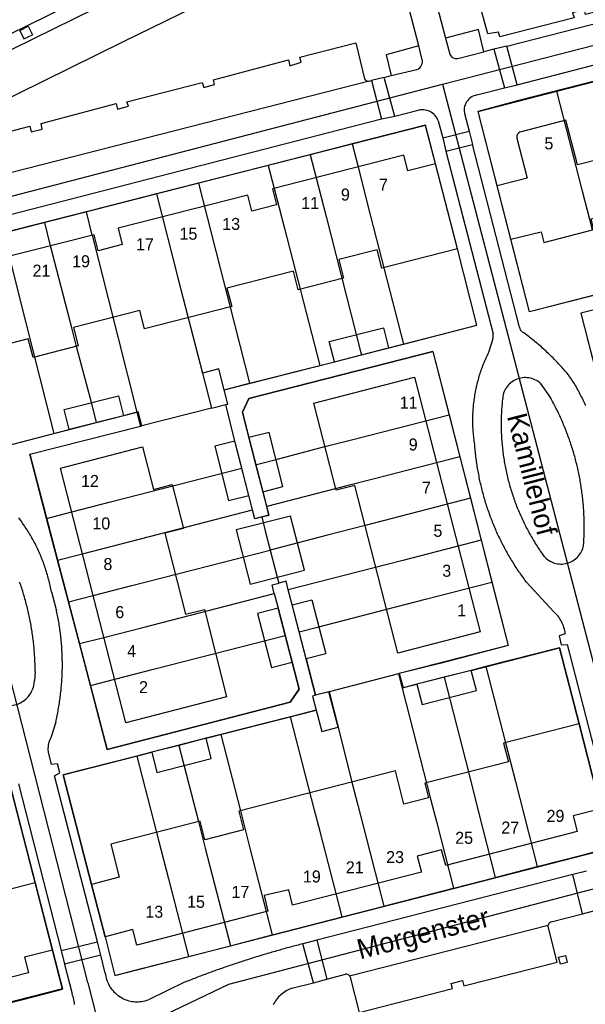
# Model space of a CAD drawing. Extents: x 123992 to 125854, y 449108 to 451911.
# Tile 111 of 175: x 125562 to 125633, y 450278 to 450401. Entities that reach past the tile are written whole.
import ezdxf
from ezdxf.enums import TextEntityAlignment as Align

# ---------------------------------------------------------------- set-up
doc = ezdxf.new("R2010")
doc.units = 0
for name, color, linetype in [('DEFAULT_113', 2, 'CONTINUOUS'), ('DEFAULT_117', 3, 'CONTINUOUS'), ('DEFAULT_21', 8, 'CONTINUOUS'), ('DEFAULT_4', 1, 'CONTINUOUS'), ('DEFAULT_7', 5, 'CONTINUOUS'), ('DEFAULT_79', 9, 'CONTINUOUS'), ('DEFAULT_80', 9, 'CONTINUOUS'), ('DEFAULT_99', 9, 'CONTINUOUS')]:
    doc.layers.add(name, color=color, linetype=linetype)

msp = doc.modelspace()

# ---------------------------------------------------------------- linework, layer by layer
at = {"layer": 'DEFAULT_21'}
for points in [[(125615.3, 450393), (125685.901, 450411.191)], [(125629.573, 450392.094), (125639.16, 450394.569)], [(125546.8, 450375.2), (125615.3, 450393)], [(125615.3, 450393), (125639.882, 450298.499)], [(125619.76, 450389.56), (125629.573, 450392.094)], [(125632.791, 450379.613), (125629.573, 450392.094)], [(125636.029, 450367.054), (125626.147, 450364.546), (125619.76, 450389.56)], [(125610.41, 450360.504), (125619.59, 450362.857), (125617.148, 450372.386), (125613.166, 450387.855), (125603.987, 450385.509)], [(125603.987, 450385.509), (125598.745, 450384.169)], [(125603.987, 450385.509), (125604.725, 450382.636), (125605.969, 450377.793), (125610.41, 450360.504)], [(125598.745, 450384.169), (125593.514, 450382.832)], [(125598.745, 450384.169), (125599.485, 450381.29), (125600.729, 450376.447), (125604.5, 450361.676), (125604.997, 450359.739), (125605.147, 450359.155)], [(125593.514, 450382.832), (125584.774, 450380.598)], [(125593.514, 450382.832), (125594.255, 450379.947), (125595.499, 450375.104), (125599.938, 450357.824)], [(125584.774, 450380.598), (125579.542, 450379.261)], [(125584.774, 450380.598), (125587.491, 450369.966), (125588.729, 450365.122), (125591.163, 450355.597)], [(125579.542, 450379.261), (125570.783, 450377.022)], [(125579.542, 450379.261), (125582.259, 450368.629), (125583.497, 450363.785), (125585.279, 450356.885), (125586.412, 450352.474)], [(125634.039, 450374.772), (125632.791, 450379.613)], [(125570.783, 450377.022), (125565.58, 450375.692)], [(125571.52, 450374.094), (125570.783, 450377.022)], [(125565.58, 450375.692), (125560.387, 450374.365)], [(125572.045, 450350.686), (125571.902, 450351.243), (125571.405, 450353.18), (125569.56, 450360.217), (125568.971, 450362.531), (125566.313, 450372.782), (125565.58, 450375.692)], [(125546.8, 450375.2), (125570.931, 450280.711), (125570.941, 450280.672), (125572.9, 450273)], [(125560.387, 450374.365), (125561.115, 450371.473), (125562.336, 450366.624), (125566.696, 450349.309)], [(125571.52, 450374.094), (125572.349, 450370.8)], [(125551.148, 450372.004), (125557.562, 450346.958), (125566.696, 450349.309)], [(125572.349, 450370.8), (125577.085, 450351.983)], [(125658.491, 450362.5), (125656.962, 450368.361), (125655.156, 450370.084), (125632.559, 450364.383), (125634.603, 450356.39)], [(125591.962, 450345.448), (125590.277, 450351.993), (125591.096, 450353.708), (125614.071, 450359.572), (125616.096, 450351.672)], [(125605.147, 450359.155), (125610.41, 450360.504)], [(125599.938, 450357.824), (125601.772, 450358.29), (125605.147, 450359.155)], [(125591.163, 450355.597), (125599.938, 450357.824)], [(125588.456, 450353.006), (125588.001, 450354.794), (125591.163, 450355.597)], [(125586.412, 450352.474), (125577.527, 450350.229)], [(125586.412, 450352.474), (125588.204, 450352.94)], [(125588.204, 450352.94), (125588.456, 450353.006)], [(125590.225, 450345.003), (125589.345, 450348.38), (125588.204, 450352.94)], [(125572.045, 450350.686), (125577.085, 450351.983)], [(125577.085, 450351.983), (125577.527, 450350.229)], [(125591.962, 450345.448), (125592.205, 450345.509), (125594.483, 450346.085), (125600.597, 450347.68), (125604.254, 450348.622), (125616.096, 450351.672)], [(125616.096, 450351.672), (125617.442, 450346.421)], [(125565.802, 450338.723), (125563.702, 450346.735), (125577.527, 450350.229)], [(125566.696, 450349.309), (125572.045, 450350.686)], [(125617.442, 450346.421), (125606.79, 450343.678), (125603.148, 450342.74), (125593.312, 450340.207)], [(125617.442, 450346.421), (125618.769, 450341.241)], [(125565.802, 450338.723), (125568.945, 450339.531), (125573.787, 450340.776), (125590.225, 450345.003)], [(125591.557, 450339.769), (125590.225, 450345.003)], [(125593.312, 450340.207), (125591.962, 450345.448)], [(125618.769, 450341.241), (125605.603, 450337.841), (125600.762, 450336.591), (125593.749, 450334.762)], [(125618.769, 450341.241), (125620.112, 450335.999)], [(125592.692, 450338.892), (125593.587, 450339.139), (125593.312, 450340.207)], [(125567.171, 450333.499), (125565.802, 450338.723)], [(125567.171, 450333.499), (125570.29, 450334.301), (125575.132, 450335.546), (125591.557, 450339.769)], [(125592.692, 450338.892), (125591.84, 450338.657), (125591.557, 450339.769)], [(125592.692, 450338.892), (125593.132, 450337.172), (125593.749, 450334.762)], [(125620.112, 450335.999), (125610.308, 450333.468), (125608.383, 450332.971), (125596.016, 450329.778)], [(125620.112, 450335.999), (125621.458, 450330.747)], [(125568.537, 450328.286), (125571.631, 450329.081), (125576.474, 450330.325), (125593.749, 450334.762)], [(125593.749, 450334.762), (125593.752, 450334.75), (125594.62, 450331.359), (125594.811, 450330.613)], [(125568.537, 450328.286), (125567.171, 450333.499)], [(125594.262, 450329.319), (125593.981, 450330.401), (125594.811, 450330.613)], [(125596.016, 450329.778), (125595.739, 450330.851), (125594.811, 450330.613)], [(125597.369, 450324.538), (125599.827, 450325.167), (125608.31, 450327.355), (125613.151, 450328.604), (125621.458, 450330.747)], [(125621.458, 450330.747), (125623.483, 450322.845), (125609.879, 450319.333), (125609.797, 450319.312)], [(125569.906, 450323.063), (125572.975, 450323.851), (125577.818, 450325.095), (125594.262, 450329.319)], [(125594.262, 450329.319), (125594.739, 450327.477), (125595.612, 450324.108), (125595.618, 450324.086)], [(125596.494, 450327.927), (125596.016, 450329.778)], [(125569.906, 450323.063), (125568.537, 450328.286)], [(125597.369, 450324.538), (125596.494, 450327.927)], [(125571.277, 450317.829), (125574.321, 450318.611), (125579.164, 450319.856), (125595.618, 450324.086)], [(125595.618, 450324.086), (125596.488, 450320.731), (125597.359, 450317.371), (125596.238, 450315.746), (125573.375, 450309.823), (125571.277, 450317.829)], [(125599.416, 450316.608), (125597.369, 450324.538)], [(125571.277, 450317.829), (125569.906, 450323.063)], [(125627.125, 450295.208), (125632.841, 450296.683), (125636.323, 450297.581), (125635.086, 450302.427), (125632.372, 450313.056), (125629.919, 450322.548), (125620.694, 450320.196)], [(125620.694, 450320.196), (125618.859, 450319.728), (125615.487, 450318.861)], [(125620.694, 450320.196), (125623.143, 450310.681), (125624.389, 450305.839), (125627.125, 450295.208)], [(125609.797, 450319.312), (125601.107, 450317.048)], [(125609.797, 450319.312), (125610.256, 450317.516)], [(125615.487, 450318.861), (125612.077, 450317.984), (125610.256, 450317.516)], [(125615.487, 450318.861), (125618.513, 450307.029), (125619.752, 450302.185), (125621.882, 450293.856)], [(125599.416, 450316.608), (125599.049, 450316.513), (125599.503, 450314.76), (125596.282, 450313.934)], [(125601.107, 450317.048), (125599.416, 450316.608)], [(125601.107, 450317.048), (125602.232, 450312.626), (125603.953, 450305.761), (125604.695, 450302.884), (125607.95, 450290.262)], [(125610.256, 450317.516), (125613.845, 450303.486), (125614.52, 450300.847), (125616.653, 450292.507)], [(125596.282, 450313.934), (125587.562, 450311.699)], [(125602.728, 450288.915), (125599.982, 450299.573), (125599.288, 450302.267), (125596.282, 450313.934)], [(125587.562, 450311.699), (125585.753, 450311.235), (125582.328, 450310.354)], [(125587.562, 450311.699), (125590.019, 450302.168), (125591.267, 450297.326), (125594.014, 450286.667)], [(125582.328, 450310.354), (125578.966, 450309.49), (125577.095, 450309.014)], [(125582.328, 450310.354), (125584.778, 450300.837), (125585.638, 450297.496), (125588.774, 450285.315)], [(125577.095, 450309.014), (125567.89, 450306.672), (125571.412, 450292.975), (125573.109, 450286.413), (125574.355, 450281.595), (125577.833, 450282.492), (125583.545, 450283.966)], [(125577.095, 450309.014), (125579.844, 450298.34), (125581.044, 450293.68), (125583.545, 450283.966)], [(125558.541, 450277.518), (125564.308, 450278.985), (125567.796, 450279.872), (125566.541, 450284.772), (125561.352, 450305.03), (125552.143, 450302.674)], [(125621.882, 450293.856), (125627.125, 450295.208)], [(125572.9, 450273), (125588.6, 450280.5), (125641, 450294.2)], [(125616.653, 450292.507), (125621.882, 450293.856)], [(125607.95, 450290.262), (125616.653, 450292.507)], [(125602.728, 450288.915), (125607.95, 450290.262)], [(125594.014, 450286.667), (125602.728, 450288.915)], [(125588.774, 450285.315), (125594.014, 450286.667)], [(125583.545, 450283.966), (125588.774, 450285.315)]]:
    msp.add_lwpolyline(points, dxfattribs=at)
at = {"layer": 'DEFAULT_4'}
for points in [[(125623.824, 450373.59), (125627.625, 450374.536), (125627.952, 450373.203), (125634.184, 450374.809), (125633.842, 450376.146), (125637.199, 450377.004), (125637.543, 450375.659), (125643.75, 450377.246), (125643.406, 450378.59), (125646.806, 450379.459), (125647.148, 450378.122), (125653.364, 450379.718), (125652.049, 450384.942), (125655.54, 450385.824), (125653.883, 450392.291), (125650.397, 450391.4), (125649.895, 450393.363), (125644.312, 450391.94)], [(125634.187, 450388.654), (125635.446, 450383.726), (125632.135, 450382.879), (125630.709, 450388.46), (125625.132, 450387.034)], [(125625.132, 450387.034), (125624.94, 450386.981), (125624.773, 450386.872), (125624.647, 450386.718), (125624.573, 450386.533), (125624.559, 450386.334), (125624.577, 450386.226)], [(125624.577, 450386.226), (125625.876, 450381.246), (125622.124, 450380.268)], [(125614.408, 450383.021), (125610.939, 450382.13), (125610.433, 450384.102), (125594.042, 450379.892), (125594.552, 450377.91), (125591.466, 450377.115), (125590.952, 450379.111), (125574.749, 450374.976), (125575.272, 450372.945), (125572.25, 450372.167), (125571.74, 450374.149), (125555.384, 450370.029), (125555.936, 450368.092), (125552.4, 450367.158)], [(125617.148, 450372.386), (125614.408, 450383.021)], [(125623.824, 450373.59), (125622.124, 450380.268)], [(125617.148, 450372.386), (125607.704, 450369.971), (125607.109, 450372.297), (125602.311, 450371.07), (125602.906, 450368.741), (125597.245, 450367.295), (125596.65, 450369.623), (125588.348, 450367.501), (125588.942, 450365.176), (125578.059, 450362.394), (125577.478, 450364.697), (125569.184, 450362.585), (125569.773, 450360.271), (125564.114, 450358.824), (125563.523, 450361.137), (125558.008, 450359.74), (125557.52, 450361.565), (125554.058, 450360.691)], [(125601.772, 450358.29), (125601.11, 450360.807), (125607.909, 450362.55), (125608.524, 450360.023)], [(125601.772, 450358.29), (125608.524, 450360.023)], [(125588.001, 450354.794), (125587.323, 450357.417), (125585.279, 450356.885), (125586.412, 450352.474), (125588.204, 450352.94)], [(125611.79, 450356.355), (125620.003, 450324.534), (125609.719, 450321.894), (125604.311, 450342.847), (125601.994, 450342.253), (125599.198, 450353.113), (125611.79, 450356.355)], [(125588.204, 450352.94), (125588.456, 450353.006), (125588.001, 450354.794)], [(125568.642, 450349.812), (125568.015, 450352.311), (125574.807, 450354.052), (125575.424, 450351.539)], [(125575.424, 450351.539), (125568.642, 450349.812)], [(125592.816, 450342.053), (125595.341, 450342.692), (125593.604, 450349.467), (125591.079, 450348.828)], [(125591.079, 450348.828), (125592.816, 450342.053)], [(125579.174, 450342.335), (125581.498, 450342.936), (125582.914, 450337.456), (125580.583, 450336.853), (125583.183, 450326.732), (125585.529, 450327.338), (125588.303, 450316.42), (125575.72, 450313.168), (125567.541, 450344.999), (125577.811, 450347.64), (125579.174, 450342.335)], [(125589.345, 450348.38), (125586.82, 450347.741), (125588.551, 450340.954), (125591.076, 450341.593)], [(125591.076, 450341.593), (125589.345, 450348.38)], [(125596.283, 450339.011), (125589.493, 450337.273), (125591.229, 450330.491), (125598.019, 450332.229), (125596.283, 450339.011)], [(125598.959, 450328.558), (125600.687, 450321.805), (125598.243, 450321.18), (125596.494, 450327.927), (125598.959, 450328.558)], [(125592.169, 450326.82), (125593.897, 450320.067), (125596.488, 450320.731), (125594.739, 450327.477), (125592.169, 450326.82)], [(125618.859, 450319.728), (125612.077, 450317.984)], [(125612.077, 450317.984), (125612.744, 450315.476), (125619.526, 450317.22), (125618.859, 450319.728)], [(125599.416, 450316.607), (125599.049, 450316.513), (125599.503, 450314.76)], [(125599.503, 450314.76), (125600.192, 450312.098), (125602.232, 450312.626), (125601.089, 450317.041), (125599.416, 450316.607)], [(125632.372, 450313.056), (125622.926, 450310.625)], [(125632.372, 450313.056), (125635.086, 450302.427)], [(125586.389, 450308.71), (125585.753, 450311.235), (125578.966, 450309.49)], [(125622.926, 450310.625), (125623.522, 450308.31), (125613.058, 450305.634), (125613.532, 450303.784), (125610.461, 450302.998), (125609.395, 450307.164), (125589.821, 450302.117)], [(125578.966, 450309.49), (125579.602, 450306.965), (125586.389, 450308.71)], [(125589.821, 450302.117), (125590.413, 450299.781), (125585.583, 450298.556), (125584.991, 450300.892), (125573.83, 450298.019), (125574.892, 450293.862), (125571.412, 450292.975)], [(125635.086, 450302.427), (125631.592, 450301.533), (125632.097, 450299.569), (125615.711, 450295.353), (125615.17, 450297.279), (125612.1, 450296.488), (125612.658, 450294.496)], [(125612.658, 450294.496), (125596.548, 450290.365), (125596.087, 450292.311), (125593.012, 450291.583), (125593.473, 450289.637), (125577.089, 450285.378), (125576.587, 450287.336), (125573.109, 450286.413)], [(125564.389, 450293.162), (125544.922, 450288.181), (125544.336, 450290.486), (125533.461, 450287.698)], [(125564.389, 450293.162), (125566.541, 450284.772)], [(125573.109, 450286.413), (125571.412, 450292.975)], [(125566.541, 450284.772), (125563.059, 450283.877), (125563.559, 450281.931), (125536.699, 450275.099)]]:
    msp.add_lwpolyline(points, dxfattribs=at)
at = {"layer": 'DEFAULT_7'}
for points in [[(125629.767, 450283.87), (125630.658, 450284.097)], [(125630.017, 450282.998), (125629.767, 450283.87)], [(125630.658, 450284.097), (125630.882, 450283.228)], [(125630.882, 450283.228), (125630.017, 450282.998)]]:
    msp.add_lwpolyline(points, dxfattribs=at)
at = {"layer": 'DEFAULT_79'}
for points in [[(125558.992, 450396.164), (125576.935, 450404.983), (125597.315, 450415.054), (125613.752, 450423.148)], [(125624.627, 450392.909), (125623.342, 450397.741)], [(125621.712, 450397.342), (125623.019, 450392.518)], [(125606.122, 450393.369), (125557.49, 450380.953)], [(125606.427, 450393.423), (125607.66, 450388.593)], [(125609.308, 450388.943), (125608.013, 450393.804)], [(125615.343, 450386.253), (125618.616, 450387.086)], [(125615.711, 450384.616), (125619.034, 450385.45)]]:
    msp.add_lwpolyline(points, dxfattribs=at)
at = {"layer": 'DEFAULT_80'}
for points in [[(125635.97, 450367.036), (125626.147, 450364.546), (125623.824, 450373.59)], [(125608.524, 450360.023), (125619.59, 450362.857), (125617.148, 450372.386)], [(125554.058, 450360.691), (125557.562, 450346.958), (125568.642, 450349.812)], [(125618.859, 450319.728), (125629.919, 450322.548), (125632.372, 450313.056)], [(125614.969, 450320.599), (125609.879, 450319.333)], [(125571.412, 450292.975), (125567.89, 450306.672), (125578.966, 450309.49)], [(125550.271, 450302.181), (125561.348, 450304.992), (125564.389, 450293.162)]]:
    msp.add_lwpolyline(points, dxfattribs=at)
at = {"layer": 'DEFAULT_99'}
for points in [[(125610.243, 450414.478), (125612.767, 450409.478), (125613.058, 450408.562), (125615.651, 450398.731)], [(125612.345, 450397.779), (125609.758, 450407.685), (125609.346, 450408.63), (125607.285, 450412.873)], [(125513.507, 450375.754), (125520.976, 450379.421), (125535.691, 450386.657), (125551.339, 450394.39), (125565.956, 450401.555), (125586.453, 450411.678)], [(125641.168, 450408.882), (125642.448, 450404.032), (125633.157, 450401.672), (125633.042, 450402.258), (125631.535, 450401.908), (125631.716, 450401.275), (125622.439, 450398.9), (125622.288, 450399.472), (125620.958, 450399.253), (125619.842, 450403.364)], [(125561.501, 450391.443), (125562.177, 450391.776), (125575.398, 450398.291), (125589.505, 450405.23)], [(125623.342, 450397.741), (125644.168, 450403.049)], [(125562.449, 450399.706), (125563.506, 450400.233)], [(125563.506, 450400.233), (125564.04, 450399.16)], [(125624.627, 450392.909), (125655.797, 450400.978)], [(125562.449, 450399.706), (125562.976, 450398.65), (125564.04, 450399.16)], [(125620.457, 450397.04), (125619.794, 450399.804), (125615.651, 450398.731)], [(125557.888, 450381.444), (125556.672, 450385.894), (125563.699, 450387.734), (125563.892, 450387.021), (125565.241, 450387.368), (125565.132, 450388.062), (125574.497, 450390.552), (125574.656, 450389.872), (125576.032, 450390.225), (125575.841, 450390.791), (125585.266, 450393.203), (125585.456, 450392.579), (125586.805, 450392.942), (125586.645, 450393.521), (125596.043, 450396.001), (125596.209, 450395.289), (125597.603, 450395.715), (125597.438, 450396.339), (125604.433, 450398.142), (125605.517, 450393.643)], [(125612.345, 450397.779), (125608.229, 450396.647), (125608.863, 450394.042)], [(125612.76, 450396.023), (125612.345, 450397.779)], [(125615.651, 450398.731), (125616.152, 450396.878)], [(125652.218, 450397.932), (125624.658, 450390.879), (125619.76, 450389.56)], [(125623.342, 450397.741), (125621.712, 450397.342)], [(125616.152, 450396.878), (125616.213, 450396.688), (125616.315, 450396.516), (125616.453, 450396.372), (125616.62, 450396.263), (125616.807, 450396.194), (125617.005, 450396.17), (125617.204, 450396.19), (125617.215, 450396.193)], [(125617.215, 450396.193), (125620.457, 450397.04)], [(125621.712, 450397.342), (125620.457, 450397.04)], [(125612.089, 450394.823), (125612.271, 450394.906), (125612.433, 450395.022), (125612.57, 450395.168), (125612.676, 450395.337), (125612.748, 450395.523), (125612.782, 450395.72), (125612.778, 450395.919), (125612.76, 450396.023)], [(125608.013, 450393.804), (125608.863, 450394.042)], [(125608.863, 450394.042), (125612.089, 450394.823)], [(125605.517, 450393.643), (125605.643, 450393.489), (125605.815, 450393.389), (125606.011, 450393.356), (125606.122, 450393.369)], [(125606.122, 450393.369), (125606.427, 450393.423)], [(125608.013, 450393.804), (125606.427, 450393.423)], [(125623.019, 450392.518), (125624.627, 450392.909)], [(125619.561, 450391.627), (125619.366, 450391.581), (125619.178, 450391.515), (125618.997, 450391.429), (125618.826, 450391.325), (125618.667, 450391.204), (125618.522, 450391.067), (125618.391, 450390.916), (125618.278, 450390.751), (125618.181, 450390.576), (125618.104, 450390.392), (125618.047, 450390.2), (125618.009, 450390.004), (125617.993, 450389.805), (125617.997, 450389.605), (125618.022, 450389.406), (125618.038, 450389.328)], [(125619.561, 450391.627), (125623.019, 450392.518)], [(125612.233, 450389.69), (125609.308, 450388.943)], [(125614.752, 450388.41), (125614.675, 450388.595), (125614.581, 450388.771), (125614.47, 450388.937), (125614.343, 450389.092), (125614.202, 450389.234), (125614.048, 450389.361), (125613.883, 450389.473), (125613.707, 450389.568), (125613.523, 450389.646), (125613.332, 450389.706), (125613.136, 450389.747), (125612.938, 450389.769), (125612.738, 450389.771), (125612.538, 450389.755), (125612.342, 450389.719), (125612.233, 450389.69)], [(125618.038, 450389.328), (125618.616, 450387.086)], [(125622.124, 450380.268), (125619.76, 450389.56)], [(125614.408, 450383.021), (125613.166, 450387.855), (125551.148, 450372.004)], [(125607.66, 450388.593), (125555.746, 450375.238)], [(125609.308, 450388.943), (125607.66, 450388.593)], [(125614.752, 450388.41), (125615.343, 450386.253)], [(125614.408, 450383.021), (125613.148, 450387.826), (125557.112, 450373.574), (125551.148, 450372.004)], [(125618.616, 450387.086), (125619.034, 450385.45)], [(125615.343, 450386.253), (125615.711, 450384.616)], [(125624.92, 450362.619), (125619.034, 450385.45)], [(125615.711, 450384.616), (125621.606, 450361.777)], [(125657.644, 450365.876), (125656.826, 450368.858), (125655.156, 450370.084), (125632.559, 450364.383), (125641.981, 450327.529)], [(125624.92, 450362.619), (125624.957, 450362.423), (125625.044, 450362.244), (125625.175, 450362.093), (125625.234, 450362.045)], [(125631.101, 450356.54), (125630.974, 450356.694), (125630.846, 450356.848), (125630.717, 450357.001), (125630.587, 450357.153), (125630.456, 450357.304), (125630.324, 450357.454), (125630.191, 450357.604), (125630.057, 450357.752), (125629.922, 450357.9), (125629.786, 450358.046), (125629.649, 450358.192), (125629.511, 450358.337), (125629.373, 450358.481), (125629.233, 450358.624), (125629.092, 450358.767), (125628.951, 450358.908), (125628.808, 450359.048), (125628.665, 450359.187), (125628.52, 450359.326), (125628.375, 450359.463), (125628.229, 450359.6), (125628.082, 450359.736), (125627.934, 450359.87), (125627.785, 450360.004), (125627.636, 450360.136), (125627.485, 450360.268), (125627.334, 450360.399), (125627.181, 450360.528), (125627.028, 450360.657), (125626.874, 450360.785), (125626.719, 450360.911), (125626.564, 450361.037), (125626.407, 450361.162), (125626.25, 450361.285), (125626.092, 450361.408), (125625.933, 450361.529), (125625.774, 450361.65), (125625.613, 450361.769), (125625.452, 450361.888), (125625.29, 450362.005), (125625.234, 450362.045)], [(125621.576, 450361.168), (125621.02, 450359.443)], [(125621.576, 450361.168), (125621.622, 450361.362), (125621.634, 450361.562), (125621.61, 450361.76), (125621.606, 450361.777)], [(125614.071, 450359.572), (125591.096, 450353.708), (125590.277, 450351.993), (125591.079, 450348.828)], [(125614.071, 450359.572), (125623.483, 450322.845), (125614.969, 450320.599)], [(125621.02, 450359.443), (125620.932, 450359.263), (125620.846, 450359.083), (125620.762, 450358.902), (125620.679, 450358.719), (125620.599, 450358.536), (125620.52, 450358.352), (125620.444, 450358.167), (125620.369, 450357.982), (125620.296, 450357.796), (125620.226, 450357.608), (125620.157, 450357.421), (125620.09, 450357.232), (125620.025, 450357.043), (125619.963, 450356.853), (125619.902, 450356.662), (125619.843, 450356.471), (125619.786, 450356.28), (125619.732, 450356.087), (125619.679, 450355.894), (125619.628, 450355.701), (125619.58, 450355.507), (125619.533, 450355.312), (125619.488, 450355.117), (125619.446, 450354.922), (125619.406, 450354.726), (125619.367, 450354.53), (125619.331, 450354.333), (125619.297, 450354.136), (125619.264, 450353.939), (125619.234, 450353.741), (125619.206, 450353.543), (125619.18, 450353.345), (125619.156, 450353.146), (125619.135, 450352.947), (125619.115, 450352.748), (125619.097, 450352.549), (125619.082, 450352.35), (125619.069, 450352.15), (125619.057, 450351.95), (125619.048, 450351.751), (125619.041, 450351.551), (125619.036, 450351.351), (125619.033, 450351.151), (125619.032, 450350.951), (125619.034, 450350.751), (125619.037, 450350.551), (125619.042, 450350.351), (125619.05, 450350.151), (125619.06, 450349.951), (125619.072, 450349.752), (125619.085, 450349.552), (125619.101, 450349.353), (125619.12, 450349.154), (125619.14, 450348.955), (125619.162, 450348.756), (125619.186, 450348.557), (125619.213, 450348.359), (125619.241, 450348.161), (125619.27, 450347.976)], [(125588.001, 450354.794), (125601.772, 450358.29)], [(125627.498, 450355.603), (125627.343, 450355.73), (125627.18, 450355.845), (125627.009, 450355.949), (125626.832, 450356.041), (125626.648, 450356.12), (125626.459, 450356.185), (125626.266, 450356.238), (125626.07, 450356.276), (125625.871, 450356.301), (125625.672, 450356.312), (125625.472, 450356.308), (125625.273, 450356.291), (125625.075, 450356.259), (125624.88, 450356.214), (125624.689, 450356.155), (125624.503, 450356.083), (125624.322, 450355.998), (125624.147, 450355.9), (125623.98, 450355.791), (125623.821, 450355.669), (125623.671, 450355.537), (125623.53, 450355.395), (125623.4, 450355.243), (125623.281, 450355.083), (125623.173, 450354.914), (125623.078, 450354.738), (125622.995, 450354.556), (125622.925, 450354.369), (125622.869, 450354.177), (125622.827, 450353.987)], [(125632.5, 450354.218), (125632.411, 450354.397), (125632.319, 450354.575), (125632.225, 450354.751), (125632.129, 450354.927), (125632.031, 450355.101), (125631.93, 450355.274), (125631.828, 450355.446), (125631.723, 450355.616), (125631.616, 450355.785), (125631.507, 450355.953), (125631.396, 450356.119), (125631.283, 450356.284), (125631.168, 450356.447), (125631.101, 450356.54)], [(125627.498, 450355.603), (125628.789, 450353.775)], [(125622.827, 450353.987), (125622.803, 450353.788), (125622.78, 450353.59), (125622.759, 450353.391), (125622.739, 450353.192), (125622.721, 450352.993), (125622.704, 450352.793), (125622.689, 450352.594), (125622.675, 450352.394), (125622.662, 450352.195), (125622.651, 450351.995), (125622.641, 450351.795), (125622.632, 450351.596), (125622.625, 450351.396), (125622.62, 450351.196), (125622.616, 450350.996), (125622.613, 450350.796), (125622.611, 450350.596), (125622.612, 450350.396), (125622.613, 450350.196), (125622.616, 450349.996), (125622.62, 450349.796), (125622.626, 450349.596), (125622.633, 450349.396), (125622.642, 450349.196), (125622.652, 450348.997), (125622.663, 450348.797), (125622.676, 450348.597), (125622.691, 450348.398), (125622.706, 450348.199), (125622.723, 450347.999), (125622.742, 450347.8), (125622.762, 450347.601), (125622.783, 450347.402), (125622.806, 450347.204), (125622.83, 450347.005), (125622.856, 450346.807), (125622.883, 450346.608), (125622.911, 450346.41), (125622.941, 450346.213), (125622.972, 450346.015), (125623.005, 450345.818), (125623.039, 450345.621), (125623.074, 450345.424), (125623.111, 450345.227), (125623.149, 450345.031), (125623.189, 450344.835), (125623.23, 450344.639), (125623.272, 450344.444), (125623.316, 450344.249), (125623.361, 450344.054), (125623.407, 450343.859), (125623.455, 450343.665), (125623.504, 450343.471), (125623.555, 450343.278), (125623.607, 450343.085), (125623.661, 450342.892), (125623.715, 450342.7), (125623.771, 450342.508), (125623.829, 450342.316), (125623.888, 450342.125), (125623.948, 450341.934), (125624.01, 450341.744), (125624.072, 450341.554), (125624.137, 450341.365), (125624.202, 450341.176), (125624.269, 450340.987), (125624.337, 450340.799), (125624.407, 450340.612), (125624.478, 450340.425), (125624.55, 450340.238), (125624.624, 450340.052), (125624.699, 450339.867), (125624.775, 450339.682), (125624.852, 450339.498), (125624.931, 450339.314), (125625.011, 450339.13), (125625.093, 450338.948), (125625.176, 450338.766), (125625.26, 450338.584), (125625.345, 450338.403), (125625.432, 450338.223), (125625.519, 450338.043), (125625.609, 450337.864), (125625.699, 450337.686), (125625.791, 450337.508), (125625.884, 450337.331), (125625.978, 450337.155), (125626.073, 450336.979), (125626.17, 450336.804), (125626.268, 450336.629), (125626.367, 450336.456), (125626.467, 450336.283), (125626.569, 450336.111), (125626.672, 450335.939), (125626.776, 450335.768), (125626.881, 450335.598), (125626.988, 450335.429), (125627.095, 450335.26), (125627.204, 450335.093), (125627.314, 450334.926), (125627.425, 450334.759), (125627.538, 450334.594), (125627.651, 450334.429), (125627.766, 450334.265), (125627.882, 450334.102), (125627.95, 450334.008)], [(125632.914, 450335.37), (125632.927, 450335.57), (125632.939, 450335.769), (125632.95, 450335.969), (125632.96, 450336.169), (125632.968, 450336.368), (125632.976, 450336.568), (125632.982, 450336.768), (125632.987, 450336.968), (125632.99, 450337.168), (125632.993, 450337.368), (125632.994, 450337.568), (125632.994, 450337.768), (125632.993, 450337.968), (125632.99, 450338.168), (125632.986, 450338.368), (125632.982, 450338.568), (125632.976, 450338.768), (125632.968, 450338.968), (125632.96, 450339.168), (125632.95, 450339.367), (125632.939, 450339.567), (125632.927, 450339.767), (125632.914, 450339.966), (125632.899, 450340.166), (125632.883, 450340.365), (125632.866, 450340.564), (125632.848, 450340.764), (125632.829, 450340.963), (125632.808, 450341.162), (125632.786, 450341.36), (125632.763, 450341.559), (125632.739, 450341.758), (125632.713, 450341.956), (125632.687, 450342.154), (125632.659, 450342.352), (125632.63, 450342.55), (125632.6, 450342.748), (125632.568, 450342.945), (125632.536, 450343.143), (125632.502, 450343.34), (125632.467, 450343.537), (125632.431, 450343.733), (125632.393, 450343.93), (125632.355, 450344.126), (125632.315, 450344.322), (125632.274, 450344.518), (125632.232, 450344.713), (125632.188, 450344.909), (125632.144, 450345.104), (125632.098, 450345.298), (125632.051, 450345.493), (125632.003, 450345.687), (125631.954, 450345.881), (125631.903, 450346.074), (125631.852, 450346.267), (125631.799, 450346.46), (125631.745, 450346.653), (125631.69, 450346.845), (125631.634, 450347.037), (125631.576, 450347.229), (125631.517, 450347.42), (125631.458, 450347.611), (125631.397, 450347.801), (125631.335, 450347.991), (125631.271, 450348.181), (125631.207, 450348.37), (125631.142, 450348.559), (125631.075, 450348.748), (125631.007, 450348.936), (125630.938, 450349.124), (125630.868, 450349.311), (125630.797, 450349.498), (125630.724, 450349.684), (125630.651, 450349.87), (125630.576, 450350.056), (125630.501, 450350.241), (125630.424, 450350.426), (125630.346, 450350.61), (125630.267, 450350.794), (125630.186, 450350.977), (125630.105, 450351.16), (125630.023, 450351.342), (125629.939, 450351.523), (125629.855, 450351.705), (125629.769, 450351.885), (125629.682, 450352.066), (125629.594, 450352.245), (125629.505, 450352.424), (125629.415, 450352.603), (125629.324, 450352.781), (125629.231, 450352.958), (125629.138, 450353.135), (125629.044, 450353.312), (125628.948, 450353.487), (125628.852, 450353.662), (125628.789, 450353.775)], [(125633.188, 450352.777), (125633.106, 450352.959), (125633.022, 450353.14), (125632.937, 450353.321), (125632.851, 450353.502), (125632.765, 450353.682), (125632.677, 450353.862), (125632.588, 450354.041), (125632.5, 450354.218)], [(125589.345, 450348.38), (125588.204, 450352.94)], [(125563.702, 450346.735), (125577.693, 450350.279), (125577.24, 450352.023), (125575.424, 450351.539)], [(125619.27, 450347.976), (125619.285, 450347.777), (125619.301, 450347.577), (125619.319, 450347.378), (125619.337, 450347.179), (125619.357, 450346.98), (125619.378, 450346.781), (125619.401, 450346.582), (125619.424, 450346.384), (125619.449, 450346.185), (125619.475, 450345.987), (125619.502, 450345.789), (125619.531, 450345.591), (125619.56, 450345.393), (125619.591, 450345.195), (125619.623, 450344.998), (125619.657, 450344.801), (125619.691, 450344.604), (125619.727, 450344.407), (125619.764, 450344.21), (125619.802, 450344.014), (125619.841, 450343.818), (125619.882, 450343.622), (125619.924, 450343.427), (125619.967, 450343.231), (125620.011, 450343.036), (125620.056, 450342.841), (125620.103, 450342.647), (125620.151, 450342.453), (125620.2, 450342.259), (125620.25, 450342.065), (125620.302, 450341.872), (125620.354, 450341.679), (125620.408, 450341.486), (125620.463, 450341.294), (125620.519, 450341.102), (125620.576, 450340.911), (125620.635, 450340.719), (125620.695, 450340.528), (125620.756, 450340.338), (125620.818, 450340.148), (125620.881, 450339.958), (125620.945, 450339.769), (125621.011, 450339.58), (125621.078, 450339.391), (125621.145, 450339.203), (125621.215, 450339.015), (125621.285, 450338.828), (125621.356, 450338.641), (125621.429, 450338.455), (125621.502, 450338.269), (125621.577, 450338.083), (125621.653, 450337.898), (125621.73, 450337.714), (125621.808, 450337.53), (125621.888, 450337.346), (125621.968, 450337.163), (125622.05, 450336.981), (125622.133, 450336.799), (125622.216, 450336.617), (125622.301, 450336.436), (125622.388, 450336.255), (125622.475, 450336.075), (125622.563, 450335.896), (125622.653, 450335.717), (125622.743, 450335.539), (125622.835, 450335.361), (125622.927, 450335.184), (125623.021, 450335.007), (125623.116, 450334.831), (125623.212, 450334.656), (125623.309, 450334.481), (125623.407, 450334.307), (125623.507, 450334.133), (125623.607, 450333.96), (125623.708, 450333.787), (125623.811, 450333.616), (125623.914, 450333.444), (125624.019, 450333.274), (125624.124, 450333.104), (125624.231, 450332.935), (125624.338, 450332.766), (125624.447, 450332.598), (125624.557, 450332.431), (125624.668, 450332.265), (125624.779, 450332.099), (125624.892, 450331.934), (125625.006, 450331.769), (125625.121, 450331.606), (125625.237, 450331.443), (125625.354, 450331.28), (125625.472, 450331.119), (125625.59, 450330.958), (125625.71, 450330.798), (125625.719, 450330.786)], [(125563.702, 450346.735), (125573.375, 450309.823), (125596.238, 450315.746), (125597.359, 450317.371), (125596.488, 450320.731)], [(125592.816, 450342.053), (125593.587, 450339.139), (125591.84, 450338.657), (125591.076, 450341.593)], [(125566.404, 450329.528), (125566.368, 450329.725), (125566.33, 450329.921), (125566.29, 450330.117), (125566.248, 450330.313), (125566.204, 450330.508), (125566.159, 450330.703), (125566.112, 450330.897), (125566.063, 450331.091), (125566.012, 450331.284), (125565.96, 450331.477), (125565.905, 450331.67), (125565.849, 450331.862), (125565.791, 450332.053), (125565.732, 450332.244), (125565.67, 450332.434), (125565.607, 450332.624), (125565.542, 450332.813), (125565.475, 450333.002), (125565.407, 450333.19), (125565.337, 450333.377), (125565.265, 450333.564), (125565.191, 450333.75), (125565.116, 450333.935), (125565.039, 450334.12), (125564.96, 450334.303), (125564.88, 450334.486), (125564.798, 450334.669), (125564.714, 450334.85), (125564.628, 450335.031), (125564.541, 450335.211), (125564.452, 450335.39), (125564.362, 450335.569), (125564.27, 450335.746), (125564.176, 450335.923), (125564.08, 450336.099), (125563.983, 450336.273), (125563.885, 450336.447), (125563.784, 450336.62), (125563.682, 450336.793), (125563.579, 450336.964), (125563.474, 450337.134), (125563.367, 450337.303), (125563.259, 450337.471), (125563.149, 450337.639), (125563.038, 450337.805), (125562.925, 450337.97), (125562.811, 450338.134), (125562.695, 450338.297), (125562.578, 450338.459), (125562.459, 450338.62), (125562.339, 450338.78)], [(125627.95, 450334.008), (125628.085, 450333.86), (125628.23, 450333.723), (125628.384, 450333.596), (125628.547, 450333.479), (125628.718, 450333.375), (125628.895, 450333.283), (125629.079, 450333.204), (125629.267, 450333.138), (125629.46, 450333.085), (125629.656, 450333.046), (125629.855, 450333.021), (125630.054, 450333.009), (125630.254, 450333.012), (125630.454, 450333.029), (125630.651, 450333.06), (125630.846, 450333.105), (125631.037, 450333.163), (125631.224, 450333.235), (125631.405, 450333.319), (125631.58, 450333.417), (125631.747, 450333.526), (125631.907, 450333.646), (125632.057, 450333.778), (125632.198, 450333.92), (125632.329, 450334.071), (125632.449, 450334.231), (125632.557, 450334.4), (125632.653, 450334.575), (125632.736, 450334.757), (125632.806, 450334.944), (125632.864, 450335.136), (125632.907, 450335.331), (125632.914, 450335.37)], [(125564.382, 450319.581), (125564.381, 450319.781), (125564.378, 450319.981), (125564.374, 450320.181), (125564.37, 450320.381), (125564.363, 450320.581), (125564.356, 450320.781), (125564.348, 450320.98), (125564.338, 450321.18), (125564.327, 450321.38), (125564.315, 450321.58), (125564.302, 450321.779), (125564.288, 450321.979), (125564.272, 450322.178), (125564.256, 450322.377), (125564.238, 450322.577), (125564.219, 450322.776), (125564.199, 450322.975), (125564.177, 450323.173), (125564.155, 450323.372), (125564.131, 450323.571), (125564.106, 450323.769), (125564.08, 450323.968), (125564.053, 450324.166), (125564.024, 450324.364), (125563.995, 450324.561), (125563.964, 450324.759), (125563.932, 450324.956), (125563.899, 450325.154), (125563.864, 450325.351), (125563.829, 450325.548), (125563.792, 450325.744), (125563.755, 450325.941), (125563.716, 450326.137), (125563.676, 450326.333), (125563.634, 450326.528), (125563.592, 450326.724), (125563.549, 450326.919), (125563.504, 450327.114), (125563.458, 450327.309), (125563.411, 450327.503), (125563.363, 450327.697), (125563.314, 450327.891), (125563.263, 450328.085), (125563.212, 450328.278), (125563.159, 450328.471), (125563.105, 450328.663), (125563.05, 450328.856), (125562.994, 450329.048), (125562.937, 450329.239), (125562.878, 450329.431), (125562.819, 450329.622), (125562.758, 450329.812), (125562.696, 450330.002), (125562.634, 450330.192), (125562.57, 450330.382), (125562.504, 450330.571), (125562.438, 450330.759)], [(125625.719, 450330.786), (125629.186, 450327.052)], [(125566.404, 450329.528), (125567.061, 450327.162)], [(125566.946, 450313.269), (125566.991, 450313.464), (125567.035, 450313.659), (125567.077, 450313.854), (125567.119, 450314.05), (125567.159, 450314.246), (125567.197, 450314.442), (125567.235, 450314.639), (125567.271, 450314.835), (125567.306, 450315.032), (125567.34, 450315.229), (125567.373, 450315.427), (125567.404, 450315.624), (125567.434, 450315.822), (125567.463, 450316.02), (125567.49, 450316.218), (125567.517, 450316.416), (125567.542, 450316.615), (125567.566, 450316.813), (125567.588, 450317.012), (125567.609, 450317.211), (125567.629, 450317.41), (125567.648, 450317.609), (125567.666, 450317.808), (125567.682, 450318.008), (125567.697, 450318.207), (125567.711, 450318.407), (125567.723, 450318.606), (125567.734, 450318.806), (125567.744, 450319.006), (125567.753, 450319.205), (125567.76, 450319.405), (125567.766, 450319.605), (125567.771, 450319.805), (125567.775, 450320.005), (125567.777, 450320.205), (125567.778, 450320.405), (125567.778, 450320.605), (125567.776, 450320.805), (125567.774, 450321.005), (125567.77, 450321.205), (125567.764, 450321.405), (125567.758, 450321.605), (125567.75, 450321.805), (125567.741, 450322.004), (125567.73, 450322.204), (125567.719, 450322.404), (125567.706, 450322.603), (125567.692, 450322.803), (125567.676, 450323.002), (125567.66, 450323.202), (125567.642, 450323.401), (125567.623, 450323.6), (125567.602, 450323.799), (125567.58, 450323.998), (125567.558, 450324.196), (125567.533, 450324.395), (125567.508, 450324.593), (125567.481, 450324.791), (125567.453, 450324.99), (125567.424, 450325.187), (125567.393, 450325.385), (125567.362, 450325.582), (125567.329, 450325.78), (125567.294, 450325.977), (125567.259, 450326.174), (125567.222, 450326.37), (125567.184, 450326.567), (125567.145, 450326.763), (125567.104, 450326.959), (125567.063, 450327.154), (125567.061, 450327.162)], [(125630.625, 450324.296), (125630.599, 450324.494), (125630.563, 450324.691), (125630.519, 450324.886), (125630.465, 450325.079), (125630.402, 450325.269), (125630.331, 450325.455), (125630.251, 450325.639), (125630.162, 450325.818), (125630.065, 450325.993), (125629.96, 450326.163), (125629.847, 450326.328), (125629.726, 450326.487), (125629.598, 450326.641), (125629.463, 450326.788), (125629.321, 450326.929), (125629.186, 450327.052)], [(125630.625, 450324.296), (125629.87, 450324.04), (125630.119, 450322.917), (125630.881, 450322.938), (125636.213, 450302.314)], [(125598.243, 450321.18), (125599.416, 450316.607)], [(125564.382, 450319.581), (125564.286, 450318.452)], [(125609.879, 450319.333), (125610.384, 450317.574), (125612.077, 450317.984)], [(125562.542, 450315.679), (125562.717, 450315.775), (125562.886, 450315.882), (125563.048, 450316), (125563.202, 450316.127), (125563.348, 450316.263), (125563.485, 450316.409), (125563.613, 450316.563), (125563.731, 450316.724), (125563.839, 450316.893), (125563.935, 450317.068), (125564.021, 450317.249), (125564.095, 450317.434), (125564.157, 450317.624), (125564.208, 450317.818), (125564.246, 450318.014), (125564.272, 450318.213), (125564.285, 450318.412), (125564.286, 450318.452)], [(125558.974, 450316.447), (125559.1, 450316.292), (125559.237, 450316.146), (125559.384, 450316.011), (125559.54, 450315.886), (125559.705, 450315.773), (125559.878, 450315.672), (125560.057, 450315.583), (125560.242, 450315.508), (125560.432, 450315.446), (125560.626, 450315.398), (125560.824, 450315.363), (125561.022, 450315.343), (125561.222, 450315.337), (125561.422, 450315.346), (125561.621, 450315.369), (125561.817, 450315.406), (125562.011, 450315.457), (125562.2, 450315.521), (125562.384, 450315.599), (125562.542, 450315.679)], [(125585.753, 450311.235), (125599.503, 450314.76)], [(125566.946, 450313.269), (125566.354, 450311.305)], [(125566.354, 450311.305), (125566.259, 450311.129), (125566.177, 450310.947), (125566.108, 450310.759), (125566.053, 450310.567), (125566.012, 450310.371), (125565.986, 450310.173), (125565.974, 450309.973), (125565.976, 450309.773), (125565.992, 450309.574), (125565.999, 450309.522)], [(125565.999, 450309.522), (125566.393, 450307.963)], [(125567.167, 450308.033), (125566.393, 450307.963)], [(125567.478, 450306.912), (125567.167, 450308.033)], [(125566.779, 450306.553), (125567.478, 450306.912)], [(125562.308, 450305.551), (125567.62, 450284.697)], [(125572.17, 450285.804), (125566.779, 450306.553)], [(125573.109, 450286.413), (125574.355, 450281.604), (125636.286, 450297.499), (125635.086, 450302.427)], [(125633.263, 450294.641), (125631.562, 450294.205)], [(125631.562, 450294.205), (125599.586, 450286.004)], [(125632.796, 450289.316), (125631.562, 450294.205)], [(125632.796, 450289.316), (125634.496, 450289.751)], [(125628.882, 450288.315), (125628.703, 450288.228), (125628.568, 450288.082), (125628.496, 450287.897), (125628.494, 450287.887)], [(125628.882, 450288.315), (125632.796, 450289.316)], [(125603.676, 450281.548), (125628.494, 450287.887)], [(125603.676, 450281.548), (125603.762, 450281.381), (125604.884, 450276.973), (125616.546, 450279.952), (125616.386, 450280.587), (125617.773, 450280.958), (125617.954, 450280.316), (125629.603, 450283.278), (125628.494, 450287.711), (125628.494, 450287.887)], [(125567.62, 450284.697), (125572.17, 450285.804)], [(125572.602, 450284.143), (125572.17, 450285.804)], [(125599.586, 450286.004), (125597.831, 450285.554)], [(125599.586, 450286.004), (125600.848, 450281.141)], [(125566.541, 450284.772), (125567.809, 450279.913), (125537.401, 450272.171), (125536.699, 450275.099)], [(125567.62, 450284.697), (125568.054, 450282.995)], [(125597.831, 450285.554), (125597.637, 450285.504), (125597.444, 450285.455), (125597.25, 450285.404), (125597.056, 450285.354), (125596.863, 450285.303), (125596.67, 450285.252), (125596.476, 450285.2), (125596.283, 450285.148), (125596.09, 450285.096), (125595.897, 450285.044), (125595.704, 450284.991), (125595.512, 450284.938), (125595.319, 450284.884), (125595.126, 450284.83), (125594.934, 450284.776), (125594.741, 450284.722), (125594.549, 450284.667), (125594.357, 450284.612), (125594.164, 450284.557), (125593.972, 450284.501), (125593.78, 450284.445), (125593.588, 450284.389), (125593.397, 450284.332), (125593.205, 450284.275), (125593.013, 450284.218), (125592.822, 450284.16), (125592.63, 450284.102), (125592.439, 450284.044), (125592.248, 450283.985), (125592.057, 450283.926), (125591.866, 450283.867), (125591.675, 450283.807), (125591.484, 450283.747), (125591.293, 450283.687), (125591.103, 450283.627), (125590.912, 450283.566), (125590.722, 450283.505), (125590.531, 450283.443), (125590.341, 450283.381), (125590.151, 450283.319), (125589.961, 450283.257), (125589.771, 450283.194), (125589.581, 450283.131), (125589.392, 450283.067), (125589.202, 450283.004), (125589.013, 450282.94), (125588.823, 450282.875), (125588.634, 450282.811), (125588.445, 450282.746), (125588.256, 450282.68), (125588.067, 450282.615), (125587.878, 450282.549), (125587.689, 450282.482), (125587.501, 450282.416), (125587.312, 450282.349), (125587.124, 450282.282), (125586.936, 450282.214), (125586.748, 450282.146), (125586.56, 450282.078), (125586.372, 450282.01), (125586.184, 450281.941), (125585.996, 450281.872), (125585.809, 450281.802), (125585.621, 450281.733), (125585.434, 450281.663), (125585.247, 450281.592), (125585.059, 450281.522), (125584.873, 450281.451), (125584.686, 450281.379), (125584.499, 450281.308), (125584.312, 450281.236), (125584.126, 450281.164), (125583.939, 450281.091), (125583.753, 450281.018), (125583.567, 450280.945), (125583.381, 450280.871), (125583.195, 450280.798), (125583.053, 450280.741)], [(125599.142, 450280.695), (125597.831, 450285.554)], [(125572.602, 450284.143), (125568.054, 450282.995)], [(125573.135, 450281.872), (125572.602, 450284.143)], [(125568.054, 450282.995), (125568.99, 450279.32)], [(125573.135, 450281.872), (125573.163, 450281.674), (125573.2, 450281.477), (125573.247, 450281.283), (125573.304, 450281.091), (125573.37, 450280.903), (125573.446, 450280.718), (125573.53, 450280.536), (125573.624, 450280.36), (125573.726, 450280.188), (125573.837, 450280.021), (125573.956, 450279.86), (125574.082, 450279.706), (125574.217, 450279.557), (125574.358, 450279.416), (125574.506, 450279.282), (125574.661, 450279.155), (125574.822, 450279.037), (125574.989, 450278.926), (125575.161, 450278.824), (125575.338, 450278.73), (125575.519, 450278.646), (125575.704, 450278.57), (125575.893, 450278.504), (125576.084, 450278.448), (125576.279, 450278.401), (125576.475, 450278.363), (125576.673, 450278.336), (125576.873, 450278.318), (125577.072, 450278.311), (125577.272, 450278.313), (125577.472, 450278.325), (125577.671, 450278.348), (125577.868, 450278.38), (125578.064, 450278.422), (125578.257, 450278.473), (125578.447, 450278.534), (125578.635, 450278.605), (125578.645, 450278.609)], [(125599.142, 450280.695), (125600.848, 450281.141)], [(125600.848, 450281.141), (125603.151, 450281.743)], [(125603.676, 450281.548), (125603.527, 450281.68), (125603.34, 450281.748), (125603.151, 450281.743)], [(125583.053, 450280.741), (125578.645, 450278.609)], [(125596.455, 450279.992), (125596.267, 450279.923), (125596.084, 450279.844), (125595.904, 450279.756), (125595.729, 450279.659), (125595.559, 450279.554), (125595.395, 450279.44), (125595.236, 450279.318), (125595.084, 450279.188), (125594.938, 450279.051), (125594.8, 450278.907), (125594.669, 450278.756), (125594.545, 450278.599), (125594.43, 450278.435), (125594.323, 450278.266), (125594.224, 450278.092), (125594.135, 450277.913)], [(125596.455, 450279.992), (125599.142, 450280.695)], [(125569.307, 450277.987), (125569.283, 450278.185), (125569.25, 450278.383), (125569.211, 450278.579), (125569.164, 450278.773), (125569.11, 450278.966), (125569.049, 450279.156), (125568.99, 450279.32)]]:
    msp.add_lwpolyline(points, dxfattribs=at)

# ---------------------------------------------------------------- texts
at = {"layer": 'DEFAULT_113'}
for s, p in [('5', (125628.578, 450385.584)), ('7', (125607.899, 450380.404)), ('9', (125603.145, 450379.184)), ('11', (125598.746, 450378.113)), ('13', (125588.874, 450375.516)), ('15', (125583.533, 450374.291)), ('17', (125578.099, 450372.97)), ('19', (125570.114, 450370.847)), ('21', (125565.166, 450369.676)), ('11', (125611.056, 450353.195)), ('9', (125611.621, 450347.955)), ('12', (125571.23, 450343.392)), ('7', (125613.277, 450342.553)), ('10', (125572.643, 450338.092)), ('5', (125614.71, 450337.164)), ('8', (125573.469, 450333.011)), ('3', (125615.807, 450332.173)), ('6', (125574.952, 450327.012)), ('1', (125617.679, 450327.241)), ('4', (125576.435, 450322.142)), ('2', (125577.917, 450317.626)), ('29', (125629.405, 450301.535)), ('27', (125623.753, 450300.079)), ('25', (125617.985, 450298.798)), ('23', (125609.352, 450296.393)), ('21', (125604.315, 450295.111)), ('19', (125598.958, 450293.967)), ('17', (125590.029, 450292.047)), ('15', (125584.477, 450290.804)), ('13', (125579.261, 450289.56))]:
    msp.add_text(s, height=1.5, dxfattribs=at).set_placement(p, align=Align.MIDDLE_CENTER)
at = {"layer": 'DEFAULT_117'}
for s, rotation, p in [('Kamillehof', 284.35578, (125626.461, 450344.237)), ('Morgenster', 14.35578, (125612.854, 450286.903))]:
    msp.add_text(s, height=2.5, rotation=rotation, dxfattribs=at).set_placement(p, align=Align.MIDDLE_CENTER)

doc.saveas('drawing.dxf')
